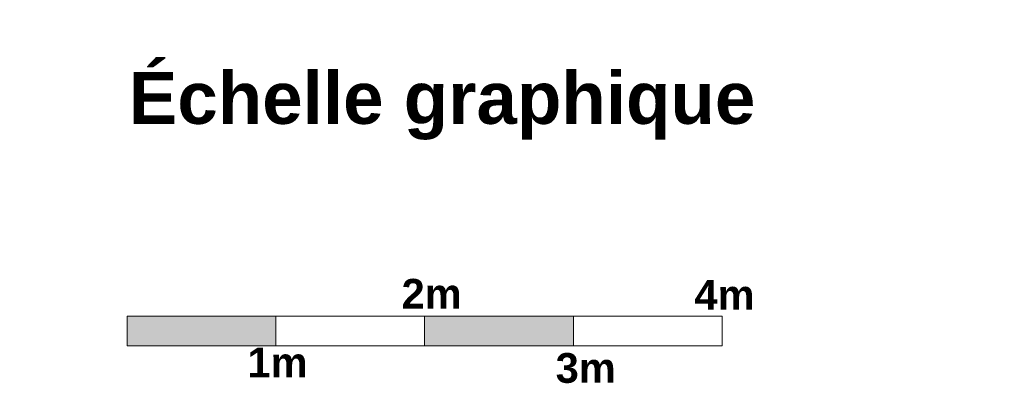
# Model space of a CAD drawing. Extents: x -25320 to 294860, y -9059 to 10983.
# Tile 58 of 58: x 28098 to 34715, y 844 to 3290. Entities that reach past the tile are written whole.
import ezdxf

# ---------------------------------------------------------------- set-up
doc = ezdxf.new("R2010")
doc.units = 0
doc.header["$MEASUREMENT"] = 0
doc.layers.get('0').update_dxf_attribs({"color": 250, "lineweight": 0})
doc.layers.add('COUPE', color=7, linetype='Continuous', lineweight=0)
doc.styles.get("Standard").update_dxf_attribs({"font": 'txt', "bigfont": 'BIGFONT.SHX'})
doc.styles.add('STYLE_GENERE_6', font='arialbd.ttf')

# ---------------------------------------------------------------- blocks, each defined once
blk = doc.blocks.new('A$C6BFA3A4C')
h = blk.add_hatch(color=252)
h.dxf.hatch_style = 1
h.paths.add_polyline_path([(0, 200), (0, 0), (1000, 0), (1000, 200)])
h.paths.add_polyline_path([(3000, 0), (3000, 200), (2000, 200), (2000, 0)])
for p, q in [((0, 200), (4000, 200)), ((0, 0), (0, 200)), ((1000, 0), (1000, 200)), ((2000, 0), (2000, 200)), ((3000, 0), (3000, 200)), ((4000, 200), (4000, 0)), ((0, 0), (4000, 0))]:
    blk.add_line(p, q)
at = {"char_height": 200, "attachment_point": 1, "style": 'STYLE_GENERE_6'}
for s, insert in [('2m', (1845.5, 450.7)), ('4m', (3814, 443.3)), ('1m', (809.9, -11.5)), ('3m', (2881.2, -48.2))]:
    blk.add_mtext_dynamic_manual_height_columns(s, width=929.333, gutter_width=1, heights=[0], dxfattribs=dict(at, insert=insert))

msp = doc.modelspace()

# ---------------------------------------------------------------- block references
at = {"layer": 'COUPE'}
msp.add_blockref('A$C6BFA3A4C', (28818.9, 1095.4), dxfattribs=at)

# ---------------------------------------------------------------- texts
at = {"layer": 'COUPE', "color": 0, "insert": (28073.2, 2710.2), "char_height": 350, "width": 5673.124, "attachment_point": 4}
msp.add_mtext('\\pi757.69;{\\fArial|b1|i0|c0|p34;Échelle graphique}', dxfattribs=at)

doc.saveas('drawing.dxf')
